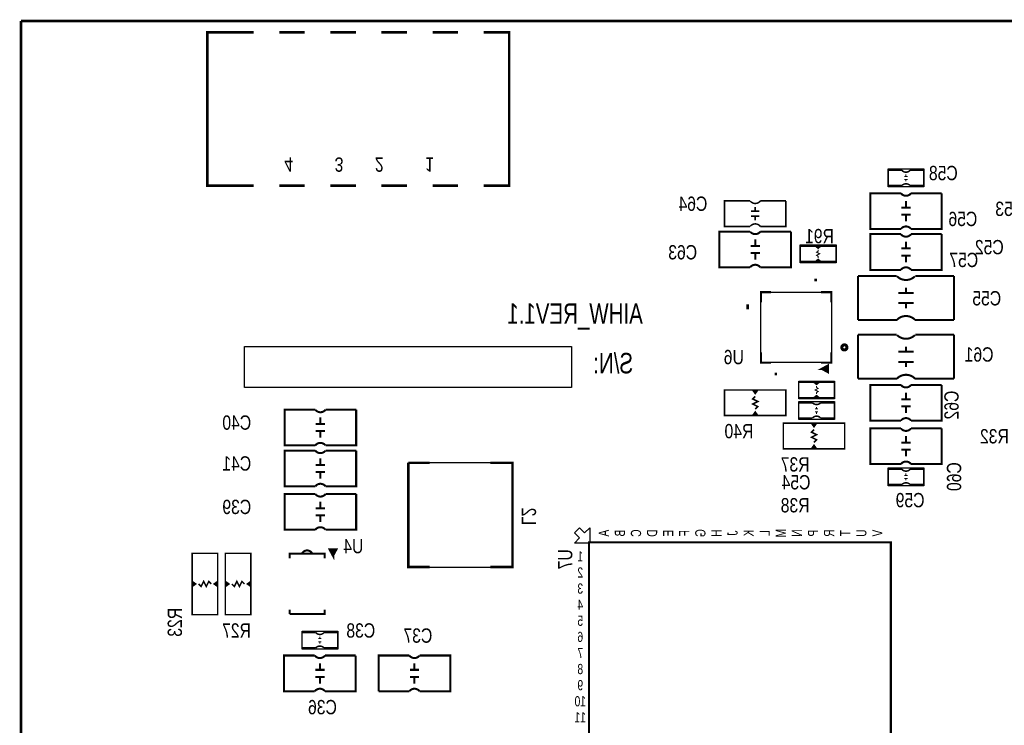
# Model space of a CAD drawing. Extents: x 0 to 180, y 0 to 69.
# Tile 2 of 5: x 0 to 49, y 34 to 69. Entities that reach past the tile are written whole.
import ezdxf
from ezdxf.enums import TextEntityAlignment as Align

# ---------------------------------------------------------------- set-up
doc = ezdxf.new("R2010")
doc.units = 0
for name, color, linetype in [('BG_OUTLINE', 254, 'CONTINUOUS'), ('PG_SILKSCREEN_BOTTOM', 200, 'CONTINUOUS'), ('RD_SILKSCREEN_BOTTOM', 92, 'CONTINUOUS')]:
    doc.layers.add(name, color=color, linetype=linetype)

msp = doc.modelspace()

# ---------------------------------------------------------------- linework, layer by layer
at = {"layer": 'BG_OUTLINE', "const_width": 0.127}
for points in [[(0, 69.000116), (0, 0)], [(96.999806, 69.000116), (0, 69.000116)]]:
    msp.add_lwpolyline(points, dxfattribs=at)
at = {"layer": 'PG_SILKSCREEN_BOTTOM'}
for points, const_width in [([(9.268968, 64.622172), (9.268968, 68.432172), (10.538968, 68.432172)], 0.127), ([(10.299192, 68.432172), (11.569192, 68.432172)], 0.127), ([(12.839192, 68.432172), (14.109192, 68.432172)], 0.127), ([(15.379192, 68.432172), (16.649192, 68.432172)], 0.127), ([(17.919192, 68.432172), (19.189192, 68.432172)], 0.127), ([(20.459192, 68.432172), (21.729192, 68.432172)], 0.127), ([(22.999192, 68.432172), (24.269192, 68.432172), (24.269192, 64.622172)], 0.127), ([(10.538968, 60.812172), (9.268968, 60.812172), (9.268968, 64.622172)], 0.127), ([(24.269192, 64.622172), (24.269192, 60.812172), (22.999192, 60.812172)], 0.127), ([(43.102276, 60.8203), (43.102276, 61.5823), (43.788076, 61.5823)], 0.0762), ([(44.067476, 61.2775), (43.915076, 61.2775)], 0.0508), ([(43.991276, 61.3791), (43.991276, 61.2775)], 0.0508), ([(44.194476, 60.8203), (44.880276, 60.8203), (44.880276, 61.5823), (44.194476, 61.5823)], 0.0762), ([(10.299192, 60.812172), (11.569192, 60.812172)], 0.127), ([(12.839192, 60.812172), (14.109192, 60.812172)], 0.127), ([(15.379192, 60.812172), (16.649192, 60.812172)], 0.127), ([(17.919192, 60.812172), (19.189192, 60.812172)], 0.127), ([(20.459192, 60.812172), (21.729192, 60.812172)], 0.127), ([(43.102276, 60.8203), (43.788076, 60.8203)], 0.0762), ([(44.067476, 61.1251), (43.915076, 61.1251)], 0.0508), ([(43.991276, 61.1251), (43.991276, 61.0235)], 0.0508), ([(45.769276, 60.4393), (45.769276, 58.6613), (44.245276, 58.6613)], 0.1016), ([(44.245276, 60.4393), (45.769276, 60.4393)], 0.1016), ([(36.244276, 60.0583), (34.974276, 60.0583), (34.974276, 58.7883), (36.244276, 58.7883)], 0.0762), ([(36.498276, 59.5503), (36.498276, 59.7535)], 0.0762), ([(38.022276, 60.0583), (36.752276, 60.0583)], 0.0762), ([(36.752276, 58.7883), (38.022276, 58.7883), (38.022276, 60.0583)], 0.0762), ([(43.762676, 59.7281), (44.219876, 59.7281)], 0.1016), ([(43.991276, 59.7281), (43.991276, 60.0583)], 0.1016), ([(36.295076, 59.5503), (36.701476, 59.5503)], 0.0762), ([(36.295076, 59.2963), (36.701476, 59.2963)], 0.0762), ([(36.498276, 59.2963), (36.498276, 59.0931)], 0.0762), ([(43.762676, 59.3725), (44.219876, 59.3725)], 0.1016), ([(43.991276, 59.3725), (43.991276, 59.0423)], 0.1016), ([(38.276276, 58.5343), (38.276276, 56.7563), (36.752276, 56.7563)], 0.1016), ([(36.752276, 58.5343), (38.276276, 58.5343)], 0.1016), ([(45.769276, 58.4073), (45.769276, 56.6293), (44.245276, 56.6293)], 0.1016), ([(44.245276, 58.4073), (45.769276, 58.4073)], 0.1016), ([(36.269676, 57.8231), (36.726876, 57.8231)], 0.1016), ([(36.498276, 57.8231), (36.498276, 58.1533)], 0.1016), ([(38.735, 57.0484), (38.735, 57.8104)], 0.0762), ([(38.735, 57.8104), (39.497, 57.8104), (39.624, 57.7088), (39.751, 57.8104), (40.513, 57.8104)], 0.0762), ([(39.751, 57.8104), (39.497, 57.8104)], 0.0762), ([(39.6494, 57.7596), (39.5732, 57.7596)], 0.0762), ([(40.513, 57.8104), (40.513, 57.0484)], 0.0762), ([(43.991276, 57.6961), (43.991276, 58.0263)], 0.1016), ([(36.269676, 57.4675), (36.726876, 57.4675)], 0.1016), ([(36.498276, 57.4675), (36.498276, 57.1373)], 0.1016), ([(39.624, 57.2262), (39.624, 57.3024), (39.5478, 57.3532), (39.7002, 57.4294), (39.5478, 57.5056), (39.624, 57.5564), (39.624, 57.6326)], 0.0508), ([(43.762676, 57.6961), (44.219876, 57.6961)], 0.1016), ([(43.762676, 57.3405), (44.219876, 57.3405)], 0.1016), ([(43.991276, 57.3405), (43.991276, 57.0103)], 0.1016), ([(40.513, 57.0484), (39.751, 57.0484), (39.624, 57.15), (39.497, 57.0484), (38.735, 57.0484)], 0.0762), ([(39.751, 57.0484), (39.497, 57.0484)], 0.0762), ([(39.6494, 57.0738), (39.5732, 57.0738)], 0.0762), ([(41.603676, 54.1401), (41.603676, 56.3245)], 0.1016), ([(41.603676, 56.3245), (43.534076, 56.3245)], 0.1016), ([(44.448476, 56.3245), (46.378876, 56.3245)], 0.1016), ([(46.378876, 54.1401), (46.378876, 56.3245)], 0.1016), ([(39.498524, 56.059578), (39.498524, 56.186578)], 0.127), ([(36.78174, 55.01386), (36.78174, 55.52186), (37.28974, 55.52186)], 0.1016), ([(39.77386, 55.52186), (40.28186, 55.52186), (40.28186, 55.01386)], 0.1016), ([(43.610276, 55.4863), (44.372276, 55.4863)], 0.1016), ([(43.991276, 55.4863), (43.991276, 55.7403)], 0.1016), ([(36.053522, 54.79034), (36.180522, 54.79034)], 0.254), ([(43.610276, 54.9783), (44.372276, 54.9783)], 0.1016), ([(43.991276, 54.7243), (43.991276, 54.9783)], 0.1016), ([(43.559476, 54.1401), (41.603676, 54.1401)], 0.1016), ([(46.378876, 54.1401), (44.423076, 54.1401)], 0.1016), ([(41.603676, 51.2191), (41.603676, 53.4035)], 0.1016), ([(41.603676, 53.4035), (43.534076, 53.4035)], 0.1016), ([(44.448476, 53.4035), (46.378876, 53.4035)], 0.1016), ([(46.378876, 51.2191), (46.378876, 53.4035)], 0.1016), ([(43.991276, 52.5653), (43.991276, 52.8193)], 0.1016), ([(37.28974, 52.02174), (36.78174, 52.02174), (36.78174, 52.52974)], 0.1016), ([(40.28186, 52.52974), (40.28186, 52.02174), (39.77386, 52.02174)], 0.1016), ([(43.610276, 52.5653), (44.372276, 52.5653)], 0.1016), ([(39.829486, 51.71186), (40.108886, 51.55946), (40.108886, 51.86426), (39.829486, 51.71186), (40.083486, 51.71186)], 0.127), ([(43.610276, 52.0573), (44.372276, 52.0573)], 0.1016), ([(43.991276, 51.8033), (43.991276, 52.0573)], 0.1016), ([(37.520372, 51.394106), (37.520372, 51.521106)], 0.127), ([(38.657276, 51.0413), (39.419276, 51.0413), (39.546276, 50.9397), (39.673276, 51.0413), (40.435276, 51.0413)], 0.0762), ([(38.657276, 50.2793), (38.657276, 51.0413)], 0.0762), ([(39.419276, 51.0413), (39.673276, 51.0413)], 0.0762), ([(39.520876, 51.0159), (39.597076, 51.0159)], 0.0762), ([(40.435276, 51.0413), (40.435276, 50.2793)], 0.0762), ([(43.559476, 51.2191), (41.603676, 51.2191)], 0.1016), ([(45.769276, 50.9143), (45.769276, 49.1363), (44.245276, 49.1363)], 0.1016), ([(44.245276, 50.9143), (45.769276, 50.9143)], 0.1016), ([(46.378876, 51.2191), (44.423076, 51.2191)], 0.1016), ([(38.022276, 50.6603), (34.974276, 50.6603), (34.974276, 49.3903), (38.022276, 49.3903), (38.022276, 50.6603)], 0.0762), ([(36.625276, 50.6603), (36.498276, 50.4825), (36.371276, 50.6603)], 0.0762), ([(36.498276, 50.4825), (36.498276, 50.6095), (36.549076, 50.6095), (36.447476, 50.6095)], 0.0762), ([(40.435276, 50.2793), (39.673276, 50.2793), (39.546276, 50.3809), (39.419276, 50.2793), (38.657276, 50.2793)], 0.0762), ([(39.546276, 50.8635), (39.546276, 50.7873), (39.622476, 50.7365), (39.470076, 50.6603), (39.622476, 50.5841), (39.546276, 50.5333), (39.546276, 50.4571)], 0.0508), ([(43.991276, 50.2031), (43.991276, 50.5333)], 0.1016), ([(36.498276, 49.7078), (36.625276, 49.8348), (36.371276, 49.9618), (36.625276, 50.0888), (36.371276, 50.2158), (36.498276, 50.3428)], 0.0762), ([(39.343076, 50.0253), (38.657276, 50.0253), (38.657276, 49.2633), (39.343076, 49.2633)], 0.0762), ([(39.419276, 50.2793), (39.673276, 50.2793)], 0.0762), ([(39.520876, 50.3301), (39.597076, 50.3301)], 0.0762), ([(40.435276, 50.0253), (40.435276, 49.2633), (39.749476, 49.2633)], 0.0762), ([(40.435276, 50.0253), (39.749476, 50.0253)], 0.0762), ([(43.762676, 50.2031), (44.219876, 50.2031)], 0.1016), ([(16.6624, 49.6824), (16.6624, 47.9044), (15.1384, 47.9044)], 0.1016), ([(15.1384, 49.6824), (16.6624, 49.6824)], 0.1016), ([(36.371276, 49.3903), (36.498276, 49.5681), (36.625276, 49.3903)], 0.0762), ([(36.498276, 49.5681), (36.498276, 49.4411), (36.447476, 49.4411), (36.549076, 49.4411)], 0.0762), ([(39.470076, 49.7205), (39.622476, 49.7205)], 0.0508), ([(39.470076, 49.5681), (39.622476, 49.5681)], 0.0508), ([(39.546276, 49.7205), (39.546276, 49.8221)], 0.0508), ([(39.546276, 49.4665), (39.546276, 49.5681)], 0.0508), ([(43.762676, 49.8475), (44.219876, 49.8475)], 0.1016), ([(43.991276, 49.8475), (43.991276, 49.5173)], 0.1016), ([(14.6558, 48.9712), (15.113, 48.9712)], 0.1016), ([(14.8844, 48.9712), (14.8844, 49.3014)], 0.1016), ([(40.943276, 49.0093), (37.895276, 49.0093), (37.895276, 47.7393), (40.943276, 47.7393), (40.943276, 49.0093)], 0.0762), ([(39.546276, 49.0093), (39.419276, 48.8315), (39.292276, 49.0093)], 0.0762), ([(39.419276, 48.8315), (39.419276, 48.9585), (39.470076, 48.9585), (39.368476, 48.9585)], 0.0762), ([(14.6558, 48.6156), (15.113, 48.6156)], 0.1016), ([(14.8844, 48.6156), (14.8844, 48.2854)], 0.1016), ([(39.419276, 48.0568), (39.546276, 48.1838), (39.292276, 48.3108), (39.546276, 48.4378), (39.292276, 48.5648), (39.419276, 48.6918)], 0.0762), ([(45.769276, 48.7553), (45.769276, 46.9773), (44.245276, 46.9773)], 0.1016), ([(44.245276, 48.7553), (45.769276, 48.7553)], 0.1016), ([(39.292276, 47.7393), (39.419276, 47.9171), (39.546276, 47.7393)], 0.0762), ([(43.762676, 48.0441), (44.219876, 48.0441)], 0.1016), ([(43.991276, 48.0441), (43.991276, 48.3743)], 0.1016), ([(16.6624, 47.6504), (16.6624, 45.8724), (15.1384, 45.8724)], 0.1016), ([(15.1384, 47.6504), (16.6624, 47.6504)], 0.1016), ([(39.419276, 47.9171), (39.419276, 47.7901), (39.368476, 47.7901), (39.470076, 47.7901)], 0.0762), ([(43.762676, 47.6885), (44.219876, 47.6885)], 0.1016), ([(43.991276, 47.6885), (43.991276, 47.3583)], 0.1016), ([(14.6558, 46.9392), (15.113, 46.9392)], 0.1016), ([(14.8844, 46.9392), (14.8844, 47.2694)], 0.1016), ([(20.322286, 41.8592), (19.2532, 41.8592), (19.2532, 47.0408)], 0.127), ([(20.322286, 47.0408), (19.2532, 47.0408)], 0.127), ([(23.333964, 41.8592), (24.4348, 41.8592), (24.4348, 47.0408), (23.333964, 47.0408)], 0.127), ([(14.6558, 46.5836), (15.113, 46.5836)], 0.1016), ([(14.8844, 46.5836), (14.8844, 46.2534)], 0.1016), ([(43.102276, 45.9613), (43.102276, 46.7233), (43.788076, 46.7233)], 0.0762), ([(43.991276, 46.5201), (43.991276, 46.4185)], 0.0508), ([(44.194476, 45.9613), (44.880276, 45.9613), (44.880276, 46.7233), (44.194476, 46.7233)], 0.0762), ([(44.067476, 46.4185), (43.915076, 46.4185)], 0.0508), ([(44.067476, 46.2661), (43.915076, 46.2661)], 0.0508), ([(43.991276, 46.2661), (43.991276, 46.1645)], 0.0508), ([(16.6624, 45.4914), (16.6624, 43.7134), (15.1384, 43.7134)], 0.1016), ([(15.1384, 45.4914), (16.6624, 45.4914)], 0.1016), ([(43.102276, 45.9613), (43.788076, 45.9613)], 0.0762), ([(14.8844, 44.7802), (14.8844, 45.1104)], 0.1016), ([(14.6558, 44.7802), (15.113, 44.7802)], 0.1016), ([(14.6558, 44.4246), (15.113, 44.4246)], 0.1016), ([(14.8844, 44.4246), (14.8844, 44.0944)], 0.1016), ([(43.237912, 43.085512), (43.237912, 28.085288), (28.237688, 28.085288), (28.237688, 43.085512), (43.237912, 43.085512)], 0.1016), ([(8.509, 42.545), (8.509, 39.497), (9.779, 39.497), (9.779, 42.545), (8.509, 42.545)], 0.0762), ([(11.43, 39.497), (11.43, 42.545), (10.16, 42.545), (10.16, 39.497), (11.43, 39.497)], 0.0762), ([(15.50924, 42.446448), (15.66164, 42.725848), (15.35684, 42.725848), (15.50924, 42.446448), (15.50924, 42.700448)], 0.127), ([(15.09903, 42.291), (15.09903, 42.521124), (13.34897, 42.521124), (13.34897, 42.291)], 0.1016), ([(8.509, 41.148), (8.6868, 41.021), (8.509, 40.894)], 0.0762), ([(9.4615, 41.021), (9.3345, 41.148), (9.2075, 40.894), (9.0805, 41.148), (8.9535, 40.894), (8.8265, 41.021)], 0.0762), ([(9.779, 40.894), (9.6012, 41.021), (9.779, 41.148)], 0.0762), ([(10.16, 41.148), (10.3378, 41.021), (10.16, 40.894)], 0.0762), ([(10.4775, 41.021), (10.6045, 40.894), (10.7315, 41.148), (10.8585, 40.894), (10.9855, 41.148), (11.1125, 41.021)], 0.0762), ([(11.43, 40.894), (11.2522, 41.021), (11.43, 41.148)], 0.0762), ([(8.6868, 41.021), (8.5598, 41.021), (8.5598, 41.0718), (8.5598, 40.9702)], 0.0762), ([(9.6012, 41.021), (9.7282, 41.021), (9.7282, 40.9702), (9.7282, 41.0718)], 0.0762), ([(10.3378, 41.021), (10.2108, 41.021), (10.2108, 41.0718), (10.2108, 40.9702)], 0.0762), ([(11.2522, 41.021), (11.3792, 41.021), (11.3792, 40.9702), (11.3792, 41.0718)], 0.0762), ([(13.34897, 39.520876), (15.09903, 39.520876), (15.09903, 39.751)], 0.1016), ([(13.34897, 39.751), (13.34897, 39.520876)], 0.1016), ([(13.97, 37.846), (13.97, 38.608), (14.6558, 38.608)], 0.0762), ([(14.9352, 38.3032), (14.7828, 38.3032)], 0.0508), ([(14.9352, 38.1508), (14.7828, 38.1508)], 0.0508), ([(14.859, 38.4048), (14.859, 38.3032)], 0.0508), ([(14.859, 38.1508), (14.859, 38.0492)], 0.0508), ([(15.0622, 37.846), (15.748, 37.846), (15.748, 38.608), (15.0622, 38.608)], 0.0762), ([(13.97, 37.846), (14.6558, 37.846)], 0.0762), ([(16.637, 37.465), (16.637, 35.687), (15.113, 35.687)], 0.1016), ([(15.113, 37.465), (16.637, 37.465)], 0.1016), ([(17.78, 35.687), (17.78, 37.465), (19.304, 37.465)], 0.1016), ([(14.6304, 36.7538), (15.0876, 36.7538)], 0.1016), ([(14.859, 36.7538), (14.859, 37.084)], 0.1016), ([(19.7866, 36.7538), (19.3294, 36.7538)], 0.1016), ([(19.558, 36.7538), (19.558, 37.084)], 0.1016), ([(14.6304, 36.3982), (15.0876, 36.3982)], 0.1016), ([(14.859, 36.3982), (14.859, 36.068)], 0.1016), ([(19.7866, 36.3982), (19.3294, 36.3982)], 0.1016), ([(19.558, 36.3982), (19.558, 36.068)], 0.1016), ([(19.304, 35.687), (17.78, 35.687)], 0.1016)]:
    msp.add_lwpolyline(points, dxfattribs=dict(at, const_width=const_width))
for points in [[(43.102276, 61.6458), (44.880276, 61.6458)], [(43.102276, 60.7568), (43.102276, 61.6458)], [(44.880276, 61.6458), (44.880276, 60.7568)], [(44.880276, 60.7568), (43.102276, 60.7568)], [(38.735, 56.9849), (38.735, 57.8739)], [(38.735, 57.8739), (40.513, 57.8739)], [(40.513, 57.8739), (40.513, 56.9849)], [(40.513, 56.9849), (38.735, 56.9849)], [(36.78174, 52.02174), (36.78174, 55.52186), (40.28186, 55.52186), (40.28186, 52.02174), (36.78174, 52.02174)], [(38.657276, 51.1048), (40.435276, 51.1048)], [(38.657276, 50.2158), (38.657276, 51.1048)], [(40.435276, 51.1048), (40.435276, 50.2158)], [(40.435276, 50.2158), (38.657276, 50.2158)], [(38.657276, 49.1998), (38.657276, 50.0888)], [(38.657276, 50.0888), (40.435276, 50.0888)], [(40.435276, 50.0888), (40.435276, 49.1998)], [(40.435276, 49.1998), (38.657276, 49.1998)], [(23.333964, 47.0408), (20.322286, 47.0408)], [(43.102276, 46.7868), (44.880276, 46.7868)], [(43.102276, 45.8978), (43.102276, 46.7868)], [(44.880276, 46.7868), (44.880276, 45.8978)], [(44.880276, 45.8978), (43.102276, 45.8978)], [(20.322286, 41.8592), (23.333964, 41.8592)], [(13.97, 38.6715), (15.748, 38.6715)], [(13.97, 37.7825), (13.97, 38.6715)], [(15.748, 38.6715), (15.748, 37.7825)], [(15.748, 37.7825), (13.97, 37.7825)]]:
    msp.add_lwpolyline(points, dxfattribs=at)
for points, const_width in [([(44.194476, 61.5823, -0.480625), (43.788076, 61.5823)], 0.0762), ([(44.194476, 60.8203, 0.428966), (43.788076, 60.8203)], 0.0762), ([(44.245276, 58.6613, 0.5), (43.737276, 58.6613), (42.213276, 58.6613), (42.213276, 60.4393), (43.737276, 60.4393)], 0.1016), ([(44.245276, 60.4393, -0.5), (43.737276, 60.4393)], 0.1016), ([(36.752276, 60.0583, -0.5), (36.244276, 60.0583)], 0.0762), ([(36.752276, 58.7883, 0.5), (36.244276, 58.7883)], 0.0762), ([(36.752276, 56.7563, 0.5), (36.244276, 56.7563), (34.720276, 56.7563), (34.720276, 58.5343), (36.244276, 58.5343)], 0.1016), ([(36.752276, 58.5343, -0.5), (36.244276, 58.5343)], 0.1016), ([(44.245276, 56.6293, 0.5), (43.737276, 56.6293), (42.213276, 56.6293), (42.213276, 58.4073), (43.737276, 58.4073)], 0.1016), ([(44.245276, 58.4073, -0.5), (43.737276, 58.4073)], 0.1016), ([(44.435776, 56.3118, -0.413378), (43.546776, 56.3118)], 0.1016), ([(43.546776, 54.1528, -0.414028), (44.435776, 54.1528)], 0.1016), ([(44.435776, 53.3908, -0.413378), (43.546776, 53.3908)], 0.1016), ([(41.006014, 52.776628, 1), (40.853614, 52.776628, 1), (41.006014, 52.776628)], 0.254), ([(43.546776, 51.2318, -0.414028), (44.435776, 51.2318)], 0.1016), ([(44.245276, 49.1363, 0.5), (43.737276, 49.1363), (42.213276, 49.1363), (42.213276, 50.9143), (43.737276, 50.9143)], 0.1016), ([(44.245276, 50.9143, -0.5), (43.737276, 50.9143)], 0.1016), ([(39.343076, 50.0253, 0.428966), (39.749476, 50.0253)], 0.0762), ([(15.1384, 47.9044, 0.5), (14.6304, 47.9044), (13.1064, 47.9044), (13.1064, 49.6824), (14.6304, 49.6824)], 0.1016), ([(15.1384, 49.6824, -0.5), (14.6304, 49.6824)], 0.1016), ([(39.343076, 49.2633, -0.480625), (39.749476, 49.2633)], 0.0762), ([(44.245276, 46.9773, 0.5), (43.737276, 46.9773), (42.213276, 46.9773), (42.213276, 48.7553), (43.737276, 48.7553)], 0.1016), ([(44.245276, 48.7553, -0.5), (43.737276, 48.7553)], 0.1016), ([(15.1384, 45.8724, 0.5), (14.6304, 45.8724), (13.1064, 45.8724), (13.1064, 47.6504), (14.6304, 47.6504)], 0.1016), ([(15.1384, 47.6504, -0.5), (14.6304, 47.6504)], 0.1016), ([(44.194476, 46.7233, -0.480625), (43.788076, 46.7233)], 0.0762), ([(44.194476, 45.9613, 0.428966), (43.788076, 45.9613)], 0.0762), ([(15.1384, 43.7134, 0.5), (14.6304, 43.7134), (13.1064, 43.7134), (13.1064, 45.4914), (14.6304, 45.4914)], 0.1016), ([(15.1384, 45.4914, -0.5), (14.6304, 45.4914)], 0.1016), ([(13.97, 42.53484, -0.600256), (14.478, 42.53484)], 0.1016), ([(15.0622, 38.608, -0.480625), (14.6558, 38.608)], 0.0762), ([(15.0622, 37.846, 0.428966), (14.6558, 37.846)], 0.0762), ([(15.113, 35.687, 0.5), (14.605, 35.687), (13.081, 35.687), (13.081, 37.465), (14.605, 37.465)], 0.1016), ([(15.113, 37.465, -0.5), (14.605, 37.465)], 0.1016), ([(19.304, 37.465, 0.5), (19.812, 37.465), (21.336, 37.465), (21.336, 35.687), (19.812, 35.687)], 0.1016), ([(19.304, 35.687, -0.5), (19.812, 35.687)], 0.1016)]:
    msp.add_lwpolyline(points, format="xyb", dxfattribs=dict(at, const_width=const_width))
for points in [[(27.37104, 52.821586), (27.37104, 50.789586), (11.11504, 50.789586), (11.11504, 52.821586)], [(28.2702, 43.053), (27.5082, 43.053), (27.7622, 43.307), (27.5082, 43.561), (27.7622, 43.815), (28.0162, 43.561), (28.2702, 43.815)]]:
    msp.add_lwpolyline(points, close=True, dxfattribs=at)

# ---------------------------------------------------------------- texts
at = {"layer": 'PG_SILKSCREEN_BOTTOM', "text_generation_flag": 2}
for s, height, rotation, width, p in [('4', 0.7112, 180, 0.821429, (13.308076, 62.215776)), ('3', 0.7112, 180, 0.821429, (15.808198, 62.215776)), ('2', 0.7112, 180, 0.821429, (17.808194, 62.215776)), ('1', 0.7112, 180, 0.821429, (20.308316, 62.215776)), ('A', 0.508, 90, 0.75, (29.223716, 43.547284)), ('B', 0.508, 90, 0.75, (30.023816, 43.547284)), ('C', 0.508, 90, 0.75, (30.823916, 43.547284)), ('D', 0.508, 90, 0.75, (31.623762, 43.547284)), ('E', 0.508, 90, 0.75, (32.423862, 43.547284)), ('F', 0.508, 90, 0.75, (33.223708, 43.547284)), ('G', 0.508, 90, 0.75, (34.023808, 43.547284)), ('H', 0.508, 90, 0.75, (34.823908, 43.547284)), ('J', 0.508, 90, 0.75, (35.623754, 43.547284)), ('K', 0.508, 90, 0.75, (36.423854, 43.547284)), ('L', 0.508, 90, 0.75, (37.2237, 43.547284)), ('M', 0.508, 90, 0.75, (38.0238, 43.547284)), ('N', 0.508, 90, 0.75, (38.8239, 43.547284)), ('P', 0.508, 90, 0.75, (39.623746, 43.547284)), ('R', 0.508, 90, 0.75, (40.423846, 43.547284)), ('T', 0.508, 90, 0.75, (41.223692, 43.547284)), ('U', 0.508, 90, 0.75, (42.023792, 43.547284)), ('V', 0.508, 90, 0.75, (42.823892, 43.547284))]:
    msp.add_text(s, height=height, rotation=rotation, dxfattribs=dict(at, width=width)).set_placement(p, align=Align.CENTER)
at = {"layer": 'PG_SILKSCREEN_BOTTOM', "text_generation_flag": 2, "width": 0.75}
msp.add_text('AIHW_REV1.1', height=1.016, dxfattribs=at).set_placement((30.9118, 53.9496))
for s, height, p in [('S/N:', 1.016, (29.4386, 51.4858)), ('1', 0.508, (27.80157, 42.137838)), ('2', 0.508, (27.80157, 41.337738)), ('3', 0.508, (27.80157, 40.537892)), ('4', 0.508, (27.80157, 39.737792)), ('5', 0.508, (27.80157, 38.937692)), ('6', 0.508, (27.80157, 38.137846)), ('7', 0.508, (27.80157, 37.337746)), ('8', 0.508, (27.80157, 36.5379)), ('9', 0.508, (27.80157, 35.7378)), ('10', 0.508, (27.80157, 34.9377)), ('11', 0.508, (27.80157, 34.137854))]:
    msp.add_text(s, height=height, dxfattribs=at).set_placement(p, align=Align.CENTER)
at = {"layer": 'RD_SILKSCREEN_BOTTOM', "text_generation_flag": 2, "width": 0.821429}
for s, p in [('C58', (45.847, 61.087)), ('C64', (33.401, 59.563)), ('C53', (49.149, 59.309)), ('C56', (46.819058, 58.80735)), ('C63', (32.893, 57.15)), ('C52', (48.133, 57.404)), ('C57', (46.863, 56.769)), ('C55', (48.006, 54.864)), ('U6', (35.433, 51.943)), ('C61', (47.625, 52.07)), ('C40', (10.727182, 48.68545)), ('R40', (35.687, 48.26)), ('R32', (48.387, 48.006)), ('C41', (10.727182, 46.65345)), ('R37', (38.481, 46.609)), ('C59', (44.196, 44.831)), ('C39', (10.727182, 44.49445)), ('R38', (38.481, 44.577)), ('C38', (16.891, 38.354)), ('C36', (14.986, 34.544))]:
    msp.add_text(s, height=0.7112, dxfattribs=at).set_placement(p, align=Align.CENTER)
for s, p in [('R91', (40.40886, 57.95264)), ('C54', (39.243, 45.72)), ('U4', (17.018, 42.545)), ('R27', (11.43, 38.354)), ('C37', (20.447, 38.1))]:
    msp.add_text(s, height=0.7112, dxfattribs=at).set_placement(p)
for s, p in [('C62', (46.609, 49.911)), ('C60', (46.736, 46.355)), ('R23', (8.001, 39.116))]:
    msp.add_text(s, height=0.7112, rotation=90, dxfattribs=at).set_placement(p, align=Align.CENTER)
for s, rotation, p in [('L2', 270, (24.892, 43.942)), ('U7', 90, (27.4066, 42.7482))]:
    msp.add_text(s, height=0.7112, rotation=rotation, dxfattribs=at).set_placement(p)

doc.saveas('drawing.dxf')
